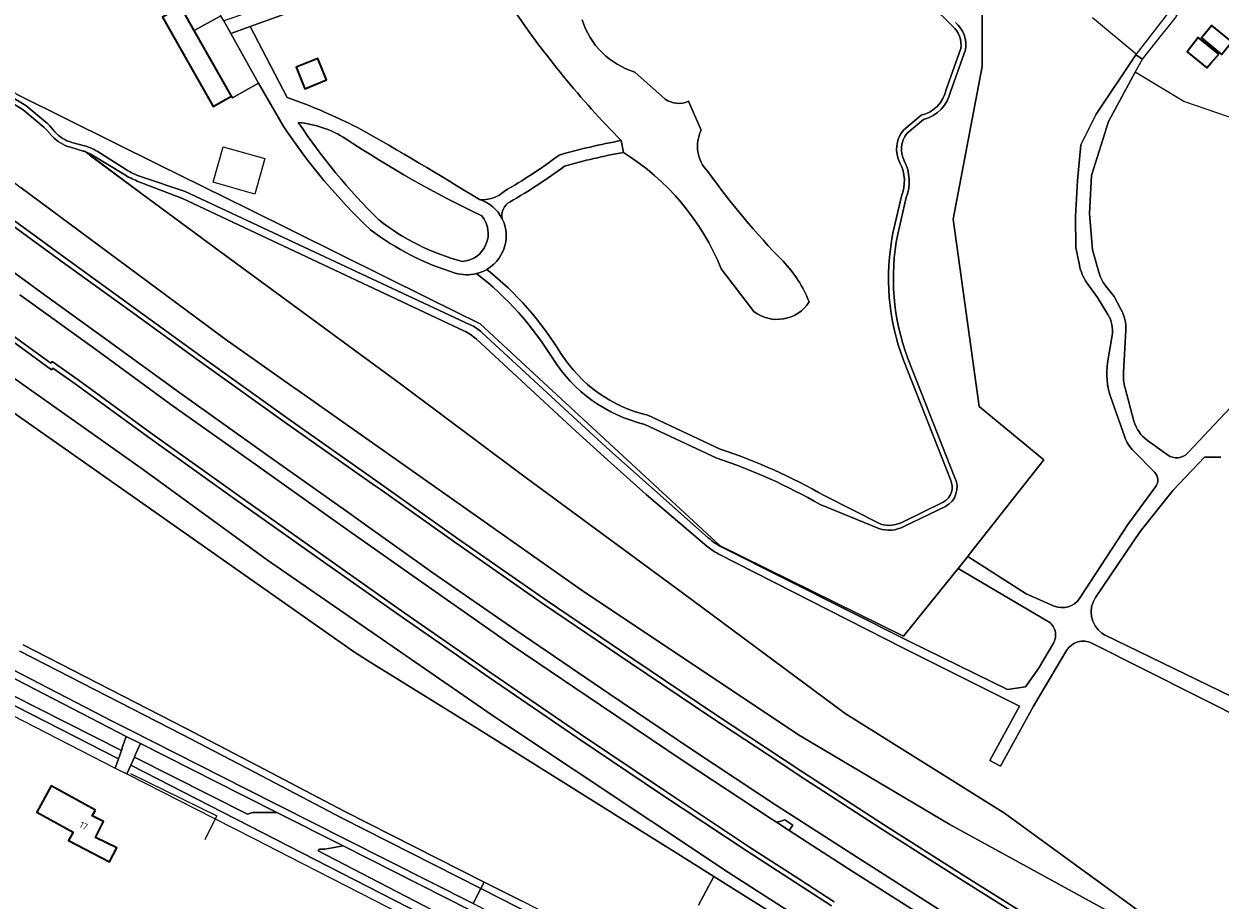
# Model space of a CAD drawing. Extents: x 152761 to 155748, y 459947 to 462743.
# Tile 20 of 256: x 153190 to 153438, y 460894 to 461076. Entities that reach past the tile are written whole.
import ezdxf
from ezdxf.enums import TextEntityAlignment as Align

# ---------------------------------------------------------------- set-up
doc = ezdxf.new("R2010")
doc.units = 0
doc.header["$LTSCALE"] = 0.75
for name, color, linetype, lineweight in [('B-RO-GR-BEPLANTING_CULTUUR_BOSPLANTSOEN-GV', 251, 'CONTINUOUS', 18), ('B-RO-GR-BOS_GEMENGD-GV', 251, 'CONTINUOUS', 13), ('B-RO-GR-BOS_LOOF-GV', 251, 'CONTINUOUS', 13), ('B-RO-IE-TERREINAFSCHEIDING_KUNSTMATIG_HEKWERK-G', 251, 'IE-TERREINAFSCHEIDING-KUNSTMATIG', 18), ('B-RO-OG-BEBOUWING-GV', 6, 'CONTINUOUS', 35), ('B-RO-OG-BEBOUWING-T18', 1, 'CONTINUOUS', 18), ('B-RO-OG-TERREIN_CULTUURSCHEIDING-GV', 251, 'CONTINUOUS', 18), ('B-RO-VH-VERHARDING_ASFALT-GV', 251, 'CONTINUOUS', 18), ('B-RO-VH-VERHARDING_BEDRIJFSVLOERPLAAT-GV', 251, 'CONTINUOUS', 18), ('B-RO-VH-VERHARDING_BETONSTRAATSTEEN-GV', 251, 'CONTINUOUS', 18), ('B-RO-VH-VERHARDING_FUNDERING_ZAND-GV', 251, 'CONTINUOUS', 18), ('B-RO-VH-VERHARDING_HALFVERHARDING-GV', 251, 'CONTINUOUS', 18)]:
    doc.layers.add(name, color=color, linetype=linetype, lineweight=lineweight)
doc.styles.add('NLCS-ISO-M200-T18', font='NLCS-ISO.ttf', dxfattribs={"height": 0.36})
doc.linetypes.add('IE-TERREINAFSCHEIDING-KUNSTMATIG', pattern='A,4,[82,NLCS.SHX,S=0.75,R=90,X=0,Y=0],4,-2', length=10)

msp = doc.modelspace()

# ---------------------------------------------------------------- linework, layer by layer
at = {"layer": 'B-RO-GR-BEPLANTING_CULTUUR_BOSPLANTSOEN-GV', "flags": 128}
for points in [[(153330.089, 460893.093), (153333.257, 460899.034), (153325.807, 460903.707), (153316.822, 460909.342), (153284.525, 460929.525), (153261.547, 460943.748), (153258.652, 460945.631), (153155.297, 461018.14)], [(153190.24, 460947.021), (153223.867, 460929.761), (153238.832, 460921.937), (153256.833, 460912.526), (153285.708, 460897.907), (153293.441, 460893.992)]]:
    msp.add_lwpolyline(points, dxfattribs=at)
at = {"layer": 'B-RO-GR-BOS_GEMENGD-GV', "flags": 128}
for points in [[(153261.506, 461106.246), (153259.22, 461102.778), (153262.028, 461099.262), (153267.699, 461092.073), (153251.923, 461079.709), (153250.562, 461081.47), (153247.018, 461078.494), (153237.251, 461074.965), (153244.916, 461060.32)], [(153402.364, 460951.928), (153383.814, 460962.806), (153372.543, 460948.813), (153334.574, 460967.501), (153321.713, 460979.331), (153297.947, 461001.322), (153284.831, 461013.431), (153274.212, 461018.67), (153255.568, 461027.945), (153236.804, 461037.214), (153218.17, 461046.454), (153199.421, 461055.766), (153188.84, 461061.01), (153185.076, 461064.313), (153168.288, 461075.374), (153151.121, 461089.36), (153142.434, 461097.464), (153141.057, 461100.346), (153141.724, 461097.598), (153141.476, 461096.304), (153144.934, 461093.515), (153150.484, 461089.012), (153152.482, 461087.135), (153153.034, 461086.503)], [(153388.745, 461090.242), (153388.831, 461066.691), (153382.803, 461035.141), (153388.185, 460996.313), (153401.585, 460985.304), (153386.153, 460965.711), (153385.835, 460965.315), (153397.916, 460957.534), (153403.745, 460955.034)], [(153382.596, 461075.096), (153378.214, 461079.501)], [(153408.945, 461025.576), (153408.238, 461029.213), (153408.124, 461035.632), (153408.551, 461043.108), (153409.244, 461050.471), (153412.432, 461056.866), (153420.618, 461069.103), (153420.734, 461069.253), (153411.643, 461076.758)], [(153174.748, 461068.908), (153177.947, 461066.237), (153182.943, 461063.48), (153184.378, 461062.453), (153190.768, 461058.608), (153194.952, 461055.184)], [(153381.337, 461061.93), (153384.369, 461070.399)], [(153316.9, 461065.553), (153323.189, 461059.974)], [(153328.003, 461059.504), (153330.607, 461053.53)], [(153372.509, 461053.538), (153376.186, 461056.66)], [(153195.747, 461054.407), (153196.779, 461053.206)], [(153200.303, 461050.997), (153202.961, 461050.293)], [(153205.531, 461049.171), (153211.418, 461045.444)], [(153214.759, 461043.86), (153223.762, 461040.866), (153282.813, 461013.263)], [(153370.341, 461032.184), (153372.139, 461039.876)], [(153341.545, 461016.015), (153334.782, 461024.834)], [(153414.856, 461015.391), (153412.682, 461018.927), (153410.516, 461021.941)], [(153285.202, 461011.658), (153305.907, 460992.534), (153311.722, 460987.222), (153320.332, 460979.546), (153332.097, 460969.153)], [(153414.796, 461005.403), (153415.714, 461011.04)], [(153382.249, 460981.191), (153372.515, 461005.926)], [(153418.283, 460990.156), (153415.404, 460998.419)], [(153319.595, 460994.524), (153334.588, 460987.507)], [(153424.5, 460982.735), (153420.203, 460987.079)], [(153408.934, 460956.592), (153419.007, 460971.892), (153424.725, 460979.714)], [(153356.199, 460977.81), (153367.861, 460971.963)], [(153372.164, 460972.351), (153380.763, 460976.552)], [(153335.208, 460967.051), (153373.622, 460947.782), (153394.044, 460937.77), (153397.774, 460938.288), (153400.448, 460942.067), (153403.554, 460947.363)]]:
    msp.add_lwpolyline(points, dxfattribs=at)
at = {"layer": 'B-RO-GR-BOS_GEMENGD-GV'}
for points in [[(153314.072, 461051.385, -0.046293), (153291.437, 461078.973)], [(153305.986, 461076.368, 0.2491142), (153316.9, 461065.553)], [(153384.369, 461070.399, 0.2714301), (153382.596, 461075.096)], [(153376.186, 461056.66, 0.2992988), (153381.337, 461061.93)], [(153244.916, 461060.32, -0.0312693), (153259.604, 461054.009)], [(153323.189, 461059.974, 0.2704387), (153328.003, 461059.504)], [(153194.952, 461055.184, -0.0445234), (153195.747, 461054.407)], [(153257.018, 461051.757, 0.119586), (153247.2, 461055.133)], [(153247.2, 461055.133, 0.0517694), (153263.856, 461034.971)], [(153259.604, 461054.009, -0.0108928), (153284.711, 461039.149)], [(153330.607, 461053.53, 0.313386), (153331.995, 461044.991)], [(153371.797, 461046.751, -0.3064804), (153372.509, 461053.538)], [(153196.779, 461053.206, 0.1518976), (153200.303, 461050.997)], [(153285.185, 461035.791, -0.0354513), (153257.018, 461051.757)], [(153301.22, 461048.377, -0.0244408), (153314.072, 461051.385)], [(153202.961, 461050.293, -0.0769797), (153205.531, 461049.171)], [(153289.814, 461040.859, 0.0307382), (153301.22, 461048.377)], [(153314.522, 461048.926, 0.0234073), (153302.348, 461046.099)], [(153334.782, 461024.834, 0.1575582), (153314.522, 461048.926)], [(153302.348, 461046.099, -0.0297455), (153291.06, 461038.691)], [(153372.139, 461039.876, 0.2114957), (153371.797, 461046.751)], [(153211.418, 461045.444, 0.061581), (153214.759, 461043.86)], [(153331.995, 461044.991, 0.0386443), (153347.601, 461026.383)], [(153284.711, 461039.149, 0.2085318), (153289.814, 461040.859)], [(153291.06, 461038.691, 0.3326035), (153289.42, 461035.192)], [(153263.856, 461034.971, 0.1014681), (153281.142, 461026.357)], [(153281.142, 461026.357, 0.6150805), (153285.185, 461035.791)], [(153289.42, 461035.192, -0.1569881), (153290.169, 461030.446)], [(153372.515, 461005.926, -0.140984), (153370.341, 461032.184)], [(153290.169, 461030.446, -0.2229289), (153286.242, 461024.716)], [(153347.601, 461026.383, -0.0941743), (153352.987, 461017.989)], [(153286.242, 461024.716, -0.086327), (153301.572, 461007.334)], [(153410.516, 461021.941, -0.1086944), (153408.945, 461025.576)], [(153352.987, 461017.989, -0.4420758), (153341.545, 461016.015)], [(153415.714, 461011.04, 0.1802058), (153414.856, 461015.391)], [(153282.813, 461013.263, -0.0775761), (153285.202, 461011.658)], [(153301.572, 461007.334, 0.1958614), (153319.595, 460994.524)], [(153415.404, 460998.419, -0.1251421), (153414.796, 461005.403)], [(153420.203, 460987.079, -0.1118482), (153418.283, 460990.156)], [(153334.588, 460987.507, -0.0503972), (153356.199, 460977.81)], [(153424.725, 460979.714, 0.3684236), (153424.5, 460982.735)], [(153380.763, 460976.552, 0.4062161), (153382.249, 460981.191)], [(153367.861, 460971.963, 0.1915089), (153372.164, 460972.351)], [(153332.097, 460969.153, 0.0650077), (153335.208, 460967.051)], [(153403.745, 460955.034, 0.3634998), (153408.934, 460956.592)], [(153403.554, 460947.363, 0.4144469), (153402.364, 460951.928)]]:
    msp.add_lwpolyline(points, format="xyb", dxfattribs=at)
at = {"layer": 'B-RO-GR-BOS_GEMENGD-GV', "flags": 128}
msp.add_lwpolyline([(153246.73, 461066.556), (153251.22, 461068.393), (153253.052, 461063.913), (153248.563, 461062.076)], close=True, dxfattribs=at)
at = {"layer": 'B-RO-GR-BOS_LOOF-GV', "flags": 128}
for points in [[(153188.84, 461061.01), (153199.421, 461055.766), (153218.17, 461046.454), (153236.804, 461037.214), (153255.568, 461027.945), (153274.212, 461018.67), (153284.831, 461013.431), (153297.947, 461001.322), (153321.713, 460979.331), (153334.574, 460967.501), (153372.543, 460948.813), (153383.814, 460962.806), (153385.835, 460965.315), (153386.153, 460965.711), (153401.585, 460985.304), (153388.185, 460996.313), (153382.803, 461035.141), (153388.831, 461066.691), (153388.745, 461090.242)], [(153244.082, 461054.425), (153238.959, 461063.243), (153233.547, 461060.223), (153233.353, 461060.567), (153229.564, 461058.423), (153219.106, 461076.91), (153222.895, 461079.053), (153225.654, 461074.176), (153231.182, 461077.169), (153231.345, 461080.678), (153228.52, 461085.43)], [(153385.339, 461070.14), (153382.303, 461061.661)], [(153444.21, 461054.795), (153430.576, 461059.445), (153420.527, 461065.527), (153414.982, 461055.339), (153411.419, 461044.169), (153411.053, 461036.305), (153411.642, 461028.761), (153412.972, 461024.146)], [(153431.424, 460986.727), (153442.476, 460998.504), (153460.456, 461013.665), (153490.542, 461035.592), (153496.927, 461040.711), (153501.664, 461050.119), (153506.095, 461056.663)], [(153376.65, 461055.742), (153373.223, 461052.833)], [(153203.037, 461049.08), (153214.541, 461040.56), (153230.073, 461029.117), (153268.416, 461000.933), (153293.103, 460982.545), (153326.76, 460957.75), (153360.429, 460932.801), (153393.408, 460912.152), (153425.92, 460888.476)], [(153211.047, 461044.396), (153204.802, 461048.243)], [(153281.479, 461011.996), (153223.201, 461039.412), (153213.864, 461043.003)], [(153373.097, 461039.583), (153371.318, 461031.972)], [(153414.681, 461020.879), (153416.145, 461019.08), (153417.56, 461016.49)], [(153418.556, 461012.079), (153418.071, 461003.411)], [(153331.767, 460967.448), (153319.239, 460978.138), (153310.575, 460985.83), (153310.57, 460985.834), (153310.507, 460985.892), (153304.692, 460991.204), (153304.685, 460991.211), (153284.071, 461010.25)], [(153373.448, 461006.287), (153383.165, 460981.595)], [(153418.411, 461000.141), (153420.252, 460993.316)], [(153333.847, 460985.646), (153318.932, 460992.626)], [(153423.045, 460989.288), (153427.2, 460986.313)], [(153438.259, 460985.817), (153434.854, 460985.838), (153428.384, 460979.004), (153421.542, 460970.425), (153412.282, 460956.792)], [(153367.448, 460971.052), (153355.283, 460976.029)], [(153381.216, 460975.66), (153372.621, 460971.461)], [(153406.305, 460945.802), (153399.463, 460934.325), (153392.608, 460921.861), (153390.393, 460923.048), (153396.563, 460934.287), (153372.547, 460946.309), (153334.178, 460965.839)], [(153413.62, 460949.434), (153414.116, 460949.085), (153457.047, 460928.224), (153499.26, 460906.249), (153579.696, 460864.833)], [(153540.465, 460881.177), (153498.095, 460903.324), (153455.302, 460925.346), (153411.531, 460947.327)]]:
    msp.add_lwpolyline(points, dxfattribs=at)
at = {"layer": 'B-RO-GR-BOS_LOOF-GV'}
for points in [[(153383.269, 461075.838, -0.2731193), (153385.339, 461070.14)], [(153382.303, 461061.661, -0.2872482), (153376.65, 461055.742)], [(153262.182, 461032.879, -0.0585143), (153244.082, 461054.425)], [(153373.223, 461052.833, 0.3027947), (153372.685, 461047.212)], [(153204.802, 461048.243, 0.0561021), (153203.037, 461049.08)], [(153372.685, 461047.212, -0.2097302), (153373.097, 461039.583)], [(153213.864, 461043.003, -0.0465345), (153211.047, 461044.396)], [(153279.673, 461023.955, -0.0890304), (153262.182, 461032.879)], [(153371.318, 461031.972, 0.1408635), (153373.448, 461006.287)], [(153284.119, 461023.842, -0.1387668), (153279.673, 461023.955)], [(153299.875, 461006.275, 0.0906627), (153284.119, 461023.842)], [(153412.972, 461024.146, 0.1012974), (153414.681, 461020.879)], [(153417.56, 461016.49, -0.1400778), (153418.556, 461012.079)], [(153284.071, 461010.25, 0.0770314), (153281.479, 461011.996)], [(153318.932, 460992.626, -0.1942829), (153299.875, 461006.275)], [(153418.071, 461003.411, 0.0801462), (153418.411, 461000.141)], [(153420.252, 460993.316, 0.1731204), (153423.045, 460989.288)], [(153427.2, 460986.313, 0.3759552), (153431.424, 460986.727)], [(153355.283, 460976.029, 0.050905), (153333.847, 460985.646)], [(153383.165, 460981.595, -0.4044761), (153381.216, 460975.66)], [(153372.621, 460971.461, -0.1977594), (153367.448, 460971.052)], [(153334.178, 460965.839, -0.0592287), (153331.767, 460967.448)], [(153412.282, 460956.792, 0.4090942), (153413.62, 460949.434)], [(153411.531, 460947.327, 0.3932432), (153406.305, 460945.802)]]:
    msp.add_lwpolyline(points, format="xyb", dxfattribs=at)
at = {"layer": 'B-RO-GR-BOS_LOOF-GV', "flags": 128}
msp.add_lwpolyline([(153238.218, 461040.316), (153229.564, 461042.734), (153231.618, 461050.085), (153240.272, 461047.666)], close=True, dxfattribs=at)
at = {"layer": 'B-RO-IE-TERREINAFSCHEIDING_KUNSTMATIG_HEKWERK-G', "flags": 128}
for points in [[(153378.892, 461157.943), (153381.717, 461146.18), (153387.952, 461119.326), (153388.789, 461114.066), (153388.745, 461090.242), (153388.831, 461066.691), (153382.803, 461035.141), (153388.185, 460996.313), (153401.585, 460985.304), (153386.153, 460965.711), (153385.835, 460965.315)], [(153383.814, 460962.806), (153372.543, 460948.813), (153334.574, 460967.501), (153321.713, 460979.331), (153297.947, 461001.322), (153284.831, 461013.431), (153274.212, 461018.67), (153255.568, 461027.945), (153236.804, 461037.214), (153218.17, 461046.454), (153199.421, 461055.766), (153188.84, 461061.01), (153185.076, 461064.313)], [(153204.181, 461048.233), (153214.541, 461040.56)], [(153214.541, 461040.56), (153230.073, 461029.117)], [(153230.073, 461029.117), (153268.416, 461000.933)], [(153293.103, 460982.545), (153326.76, 460957.75)], [(153385.835, 460965.315), (153383.814, 460962.806)], [(153137.944, 460958.11), (153209.308, 460921.476)], [(153326.76, 460957.75), (153360.429, 460932.801)], [(153360.429, 460932.801), (153393.408, 460912.152)], [(153212.451, 460920.334), (153230.328, 460911.591)], [(153227.934, 460906.695), (153230.328, 460911.591)]]:
    msp.add_lwpolyline(points, dxfattribs=at)
msp.add_lwpolyline([(153238.218, 461040.316), (153229.564, 461042.734), (153231.618, 461050.085), (153240.272, 461047.666)], close=True, dxfattribs=at)
at = {"layer": 'B-RO-OG-BEBOUWING-GV', "flags": 128}
for points in [[(153233.353, 461060.567), (153225.654, 461074.176), (153222.895, 461079.053), (153219.106, 461076.91), (153229.564, 461058.423)], [(153440.495, 461071.818), (153436.388, 461075.198), (153434.198, 461072.657), (153438.36, 461069.184)], [(153437.799, 461069.292), (153433.542, 461072.712), (153432.163, 461070.944), (153431.245, 461069.766), (153435.352, 461066.441), (153436.23, 461067.465)], [(153246.73, 461066.556), (153248.563, 461062.076), (153253.052, 461063.913), (153251.22, 461068.393)], [(153205.175, 460912.772), (153196.007, 460917.793), (153193.03, 460912.357), (153200.55, 460908.238), (153199.584, 460906.474), (153208.094, 460902.082), (153209.615, 460904.972), (153205.234, 460907.143), (153206.86, 460910.425), (153204.524, 460911.583)]]:
    msp.add_lwpolyline(points, close=True, dxfattribs=at)
at = {"layer": 'B-RO-OG-TERREIN_CULTUURSCHEIDING-GV', "flags": 128}
for points in [[(153133.758, 461101.75), (153131.475, 461098.57), (153132.356, 461097.868), (153136.131, 461095.132), (153143.908, 461089.071), (153138.08, 461091.903), (153133.353, 461094.381), (153131.94, 461095.114), (153130.622, 461086.397), (153131.933, 461085.531), (153132.058, 461085.437), (153145.012, 461075.703), (153161.485, 461063.155), (153189.785, 461041.611), (153231.982, 461010.339), (153246.582, 461000.088), (153246.707, 461000), (153305.793, 460958.41), (153350.791, 460928.346), (153382.095, 460909.791), (153418.305, 460890.028)], [(153099.81, 461066.986), (153100.174, 461066.705), (153102.184, 461065.15), (153102.221, 461065.122), (153103.302, 461064.286), (153103.854, 461063.858), (153103.902, 461063.82), (153110.553, 461058.709), (153109.424, 461057.591), (153109.549, 461057.506), (153136.138, 461039.331), (153180.831, 461007.488), (153191.306, 461000.088), (153191.431, 461000), (153191.556, 460999.912), (153215.17, 460983.23), (153240.836, 460964.545), (153267.569, 460946.135), (153288.247, 460931.803), (153336.318, 460899.857), (153377.359, 460873.51)], [(153323.189, 461059.974), (153316.9, 461065.553)], [(153194.552, 461054.087), (153190.232, 461057.772), (153185.403, 461060.721)], [(153151.256, 461060.679), (153163.037, 461052.008), (153176.816, 461041.913), (153182.888, 461037.514), (153190.115, 461032.279), (153198.302, 461026.309), (153212.393, 461016.11), (153227.21, 461005.372), (153244.942, 460992.695), (153262.705, 460980.208), (153264.128, 460979.199), (153279.605, 460968.221), (153298.195, 460955.284), (153315.894, 460943.26), (153332.86, 460931.884), (153346.673, 460922.76), (153350.916, 460919.957), (153367.821, 460908.981), (153384.882, 460898.157), (153402.304, 460887.256)], [(153330.607, 461053.53), (153328.003, 461059.504)], [(153196.259, 461052.304), (153195.14, 461053.52)], [(153314.072, 461051.385), (153314.522, 461048.926)], [(153202.625, 461049.211), (153199.998, 461049.981)], [(153425.92, 460888.476), (153393.408, 460912.152), (153360.429, 460932.801), (153326.76, 460957.75), (153293.103, 460982.545), (153268.416, 461000.933), (153230.073, 461029.117), (153214.541, 461040.56), (153203.037, 461049.08)], [(153402.829, 460888.107), (153385.415, 460899.003), (153368.361, 460909.823), (153351.464, 460920.794), (153333.414, 460932.716), (153316.453, 460944.089), (153298.762, 460956.108), (153280.18, 460969.039), (153263.282, 460981.025), (153245.52, 460993.511), (153227.794, 461006.184), (153212.98, 461016.92), (153198.89, 461027.118), (153190.703, 461033.088), (153177.405, 461042.721)], [(153177.405, 461042.721), (153190.703, 461033.088), (153198.89, 461027.118), (153212.98, 461016.92), (153227.794, 461006.184), (153245.52, 460993.511), (153263.282, 460981.025), (153280.18, 460969.039), (153298.762, 460956.108), (153316.453, 460944.089), (153333.414, 460932.716), (153351.464, 460920.794), (153368.361, 460909.823), (153385.415, 460899.003), (153402.829, 460888.107)], [(153418.305, 460890.028), (153382.095, 460909.791), (153350.791, 460928.346), (153305.793, 460958.41), (153246.707, 461000), (153246.582, 461000.088), (153231.982, 461010.339), (153189.785, 461041.611)], [(153357.641, 460892.979), (153340.117, 460904.295), (153322.442, 460916.027), (153305.082, 460927.674), (153286.712, 460940.223), (153268.698, 460952.746), (153251.743, 460964.682), (153234.012, 460977.237), (153215.949, 460990.104), (153201.013, 461001.025), (153196.383, 461004.295), (153196.085, 461003.945), (153190.915, 461007.738), (153149.672, 461037.783)], [(153149.672, 461037.783), (153190.915, 461007.738), (153196.085, 461003.945), (153196.383, 461004.295), (153201.013, 461001.025), (153215.949, 460990.104), (153234.012, 460977.237), (153251.743, 460964.682), (153268.698, 460952.746), (153286.712, 460940.223), (153305.082, 460927.674), (153322.442, 460916.027), (153340.117, 460904.295), (153357.641, 460892.979)], [(153380.76, 460891.68), (153363.74, 460902.47), (153346.021, 460913.888), (153342.388, 460916.297), (153328.503, 460925.502), (153311.519, 460936.93), (153292.267, 460950.001), (153275.07, 460961.932), (153259.658, 460972.885), (153258.159, 460973.95), (153240.451, 460986.487), (153222.67, 460999.164), (153207.845, 461009.919), (153193.868, 461019.964), (153185.582, 461026.07)], [(153334.782, 461024.834), (153341.545, 461016.015)], [(153189.552, 461019.451), (153191.928, 461017.738), (153206.005, 461007.555), (153220.829, 460996.738), (153238.764, 460984.08), (153256.494, 460971.437), (153270.883, 460961.307), (153273.493, 460959.47), (153291.494, 460946.85), (153309.784, 460934.525), (153326.871, 460922.997), (153344.916, 460911.143), (153346.245, 460910.28), (153346.893, 460910.457), (153347.943, 460910.743), (153349.582, 460909.679), (153349.14, 460908.998), (153348.868, 460908.579), (153353.762, 460905.403), (153362.087, 460900.001), (153379.305, 460889.131)], [(153155.297, 461018.14), (153258.652, 460945.631), (153261.547, 460943.748), (153284.525, 460929.525), (153316.822, 460909.342), (153325.807, 460903.707), (153333.257, 460899.034), (153358.237, 460883.368)], [(153358.179, 460893.822), (153349.857, 460899.196), (153340.665, 460905.132), (153322.997, 460916.859), (153305.643, 460928.502), (153287.279, 460941.046), (153269.271, 460953.565), (153266.739, 460955.347), (153252.32, 460965.499), (153234.591, 460978.052), (153216.534, 460990.915), (153201.597, 461001.837), (153196.213, 461005.64), (153195.926, 461005.302), (153191.497, 461008.551), (153184.987, 461013.25)], [(153377.359, 460873.51), (153336.318, 460899.857), (153288.247, 460931.803), (153267.569, 460946.135), (153240.836, 460964.545), (153215.17, 460983.23), (153191.556, 460999.912), (153191.431, 461000), (153191.306, 461000.088), (153180.831, 461007.488)], [(153358.237, 460883.368), (153333.257, 460899.034), (153330.089, 460893.093)]]:
    msp.add_lwpolyline(points, dxfattribs=at)
at = {"layer": 'B-RO-OG-TERREIN_CULTUURSCHEIDING-GV'}
for points in [[(153291.437, 461078.973, 0.046293), (153314.072, 461051.385)], [(153316.9, 461065.553, -0.2491142), (153305.986, 461076.368)], [(153328.003, 461059.504, -0.2704387), (153323.189, 461059.974)], [(153195.14, 461053.52, 0.0320398), (153194.552, 461054.087)], [(153331.995, 461044.991, -0.313386), (153330.607, 461053.53)], [(153199.998, 461049.981, -0.1366102), (153196.259, 461052.304)], [(153203.037, 461049.08, 0.0124234), (153202.625, 461049.211)], [(153314.522, 461048.926, -0.1575582), (153334.782, 461024.834)], [(153347.601, 461026.383, -0.0386443), (153331.995, 461044.991)], [(153352.987, 461017.989, 0.0941743), (153347.601, 461026.383)], [(153341.545, 461016.015, 0.4420758), (153352.987, 461017.989)]]:
    msp.add_lwpolyline(points, format="xyb", dxfattribs=at)
at = {"layer": 'B-RO-OG-TERREIN_CULTUURSCHEIDING-GV', "flags": 128}
for points in [[(153211.581, 460928.045), (153207.988, 460929.859), (153142.986, 460963.508), (153141.461, 460963.187), (153139.608, 460962.226), (153138.793, 460960.633), (153170.711, 460945.28), (153210.574, 460925.134), (153210.83, 460925.873)], [(153209.966, 460923.376), (153173.752, 460941.906), (153138.226, 460959.524), (153137.595, 460958.29), (153137.944, 460958.11), (153209.308, 460921.476)], [(153138.226, 460959.524), (153173.752, 460941.906), (153209.966, 460923.376), (153210.574, 460925.134), (153170.711, 460945.28), (153138.793, 460960.633)], [(153242.755, 460912.298), (153236.78, 460915.316), (153235.664, 460915.877), (153214.508, 460926.567), (153213.574, 460924.488), (153213.255, 460923.779), (153236.673, 460911.944), (153237.722, 460912.298)], [(153286.175, 460884.382), (153212.491, 460922.084), (153211.674, 460920.269), (153229.684, 460911.11), (153238.131, 460906.814), (153245.22, 460903.198), (153286.135, 460882.279)], [(153256.461, 460905.374), (153242.755, 460912.298), (153237.722, 460912.298), (153236.673, 460911.944), (153213.255, 460923.779), (153212.491, 460922.084), (153286.175, 460884.382), (153285.736, 460886.467), (153251.284, 460904.384), (153251.61, 460904.731), (153252.727, 460904.731)], [(153285.736, 460886.467), (153285.344, 460888.331), (153284.547, 460891.186), (153282.761, 460892.087), (153256.461, 460905.374), (153252.727, 460904.731), (153251.61, 460904.731), (153251.284, 460904.384)]]:
    msp.add_lwpolyline(points, close=True, dxfattribs=at)
at = {"layer": 'B-RO-VH-VERHARDING_ASFALT-GV', "flags": 128}
for points in [[(153402.304, 460887.256), (153384.882, 460898.157), (153367.821, 460908.981), (153350.916, 460919.957), (153346.673, 460922.76), (153332.86, 460931.884), (153315.894, 460943.26), (153298.195, 460955.284), (153279.605, 460968.221), (153264.128, 460979.199), (153262.705, 460980.208), (153244.942, 460992.695), (153227.21, 461005.372), (153212.393, 461016.11), (153198.302, 461026.309), (153190.115, 461032.279), (153182.888, 461037.514), (153176.816, 461041.913), (153163.037, 461052.008), (153151.256, 461060.679)], [(153131.645, 461052.275), (153138.122, 461047.513), (153149.41, 461039.216), (153150.254, 461038.596), (153151.891, 461037.407), (153165.521, 461027.353), (153179.251, 461017.391), (153184.987, 461013.25), (153191.497, 461008.551), (153195.926, 461005.302), (153196.213, 461005.64), (153201.597, 461001.837), (153216.534, 460990.915), (153234.591, 460978.052), (153252.32, 460965.499), (153266.739, 460955.347), (153269.271, 460953.565), (153287.279, 460941.046), (153305.643, 460928.502), (153322.997, 460916.859), (153340.665, 460905.132), (153349.857, 460899.196), (153358.179, 460893.822)], [(153236.36, 460917.209), (153212.255, 460929.385), (153208.671, 460931.195), (153139.048, 460967.235), (153134.339, 460969.556), (153104.561, 460984.711), (153099.821, 460987.206), (153096.076, 460989.413), (153093.838, 460990.959), (153089.325, 460994.392), (153081.904, 461001.122), (153081.778, 461001.234), (153081.682, 461001.318), (153077.065, 461006.405), (153073.771, 461010.687), (153071.417, 461014.128), (153068.431, 461019.721), (153065.708, 461025.117), (153062.936, 461030.517), (153060.598, 461028.902), (153059.04, 461027.826)], [(153185.582, 461026.07), (153193.868, 461019.964), (153207.845, 461009.919), (153222.67, 460999.164), (153240.451, 460986.487), (153258.159, 460973.95), (153259.658, 460972.885), (153275.07, 460961.932), (153292.267, 460950.001), (153311.519, 460936.93), (153328.503, 460925.502), (153342.388, 460916.297), (153346.021, 460913.888), (153363.74, 460902.47), (153380.76, 460891.68)], [(153270.883, 460961.307), (153256.494, 460971.437), (153238.764, 460984.08), (153220.829, 460996.738), (153206.005, 461007.555), (153191.928, 461017.738), (153189.552, 461019.451)], [(153139.048, 460967.235), (153208.671, 460931.195), (153212.255, 460929.385), (153236.36, 460917.209), (153257.135, 460906.714), (153283.44, 460893.428), (153285.031, 460896.569), (153256.147, 460911.192), (153238.137, 460920.608), (153223.177, 460928.429), (153189.557, 460945.685)], [(153142.986, 460963.508), (153207.988, 460929.859), (153211.581, 460928.045), (153214.508, 460926.567), (153235.664, 460915.877), (153236.78, 460915.316), (153242.755, 460912.298), (153256.461, 460905.374), (153282.761, 460892.087)], [(153462.294, 460839.112), (153451.24, 460845.414), (153438.797, 460852.797), (153432.767, 460856.375), (153414.897, 460867.097), (153396.58, 460878.379), (153388.879, 460883.172), (153379.305, 460889.131), (153362.087, 460900.001), (153353.762, 460905.403), (153348.868, 460908.579), (153346.245, 460910.28), (153344.916, 460911.143), (153326.871, 460922.997), (153309.784, 460934.525), (153291.494, 460946.85), (153273.493, 460959.47), (153270.883, 460961.307)], [(153189.557, 460945.685), (153223.177, 460928.429), (153238.137, 460920.608), (153256.147, 460911.192), (153285.031, 460896.569), (153285.708, 460897.907), (153256.833, 460912.526), (153238.832, 460921.937), (153223.867, 460929.761), (153190.24, 460947.021)], [(153283.44, 460893.428), (153257.135, 460906.714), (153236.36, 460917.209)]]:
    msp.add_lwpolyline(points, dxfattribs=at)
for points in [[(153285.708, 460897.907), (153285.031, 460896.569), (153292.76, 460892.655), (153305.988, 460885.883), (153306.675, 460887.226), (153293.441, 460893.992)], [(153304.404, 460882.791), (153305.988, 460885.883), (153292.76, 460892.655), (153285.031, 460896.569), (153283.44, 460893.428)]]:
    msp.add_lwpolyline(points, close=True, dxfattribs=at)
at = {"layer": 'B-RO-VH-VERHARDING_BEDRIJFSVLOERPLAAT-GV', "flags": 128}
msp.add_lwpolyline([(153225.654, 461074.176), (153233.353, 461060.567), (153233.547, 461060.223), (153238.959, 461063.243), (153233.252, 461073.521), (153231.751, 461076.165), (153231.182, 461077.169)], close=True, dxfattribs=at)
at = {"layer": 'B-RO-VH-VERHARDING_BETONSTRAATSTEEN-GV', "flags": 128}
msp.add_lwpolyline([(153443.396, 461135.465), (153437.338, 461139.528), (153433.285, 461134.874), (153431.484, 461132.804), (153418.446, 461117.547), (153419.678, 461106.852), (153438.345, 461091.097), (153427.635, 461078.138), (153427.3, 461077.788), (153420.734, 461069.253), (153420.618, 461069.103), (153421.99, 461068.216), (153426.221, 461073.512), (153427.158, 461074.685), (153429.064, 461077.071), (153428.991, 461077.129), (153439.763, 461090.052)], dxfattribs=at)
for points in [[(153250.562, 461081.47), (153249.097, 461083.367), (153245.807, 461080.836), (153236.668, 461077.799), (153231.751, 461076.165), (153233.252, 461073.521), (153237.251, 461074.965), (153247.018, 461078.494)], [(153210.574, 460925.134), (153209.966, 460923.376), (153209.308, 460921.476), (153211.674, 460920.269), (153212.491, 460922.084), (153213.255, 460923.779), (153213.574, 460924.488), (153214.508, 460926.567), (153211.581, 460928.045), (153210.83, 460925.873)], [(153346.245, 460910.28), (153348.868, 460908.579), (153349.14, 460908.998), (153349.582, 460909.679), (153347.943, 460910.743), (153346.893, 460910.457)]]:
    msp.add_lwpolyline(points, close=True, dxfattribs=at)
at = {"layer": 'B-RO-VH-VERHARDING_FUNDERING_ZAND-GV', "flags": 128}
for points in [[(153378.214, 461079.501), (153382.596, 461075.096)], [(153194.952, 461055.184), (153190.768, 461058.608), (153184.378, 461062.453), (153182.943, 461063.48), (153177.947, 461066.237), (153174.748, 461068.908)], [(153384.369, 461070.399), (153381.337, 461061.93)], [(153382.303, 461061.661), (153385.339, 461070.14)], [(153412.972, 461024.146), (153411.642, 461028.761), (153411.053, 461036.305), (153411.419, 461044.169), (153414.982, 461055.339), (153420.527, 461065.527), (153421.99, 461068.216), (153420.618, 461069.103), (153412.432, 461056.866), (153409.244, 461050.471), (153408.551, 461043.108), (153408.124, 461035.632), (153408.238, 461029.213), (153408.945, 461025.576)], [(153185.403, 461060.721), (153190.232, 461057.772), (153194.552, 461054.087)], [(153376.186, 461056.66), (153372.509, 461053.538)], [(153506.095, 461056.663), (153501.664, 461050.119), (153496.927, 461040.711), (153490.542, 461035.592), (153460.456, 461013.665), (153442.476, 460998.504), (153431.424, 460986.727)], [(153195.14, 461053.52), (153196.259, 461052.304)], [(153196.779, 461053.206), (153195.747, 461054.407)], [(153373.223, 461052.833), (153376.65, 461055.742)], [(153202.961, 461050.293), (153200.303, 461050.997)], [(153314.522, 461048.926), (153314.072, 461051.385)], [(153199.998, 461049.981), (153202.625, 461049.211)], [(153211.418, 461045.444), (153205.531, 461049.171)], [(153204.802, 461048.243), (153211.047, 461044.396)], [(153282.813, 461013.263), (153223.762, 461040.866), (153214.759, 461043.86)], [(153213.864, 461043.003), (153223.201, 461039.412), (153281.479, 461011.996)], [(153372.139, 461039.876), (153370.341, 461032.184)], [(153371.318, 461031.972), (153373.097, 461039.583)], [(153410.516, 461021.941), (153412.682, 461018.927), (153414.856, 461015.391)], [(153417.56, 461016.49), (153416.145, 461019.08), (153414.681, 461020.879)], [(153332.097, 460969.153), (153320.332, 460979.546), (153311.722, 460987.222), (153305.907, 460992.534), (153285.202, 461011.658)], [(153418.071, 461003.411), (153418.556, 461012.079)], [(153284.071, 461010.25), (153304.685, 460991.211), (153304.692, 460991.204), (153310.507, 460985.892), (153310.57, 460985.834), (153310.575, 460985.83), (153319.239, 460978.138), (153331.767, 460967.448)], [(153415.714, 461011.04), (153414.796, 461005.403)], [(153383.165, 460981.595), (153373.448, 461006.287)], [(153372.515, 461005.926), (153382.249, 460981.191)], [(153420.252, 460993.316), (153418.411, 461000.141)], [(153415.404, 460998.419), (153418.283, 460990.156)], [(153334.588, 460987.507), (153319.595, 460994.524)], [(153318.932, 460992.626), (153333.847, 460985.646)], [(153427.2, 460986.313), (153423.045, 460989.288)], [(153420.203, 460987.079), (153424.5, 460982.735)], [(153412.282, 460956.792), (153421.542, 460970.425), (153428.384, 460979.004), (153434.854, 460985.838), (153438.259, 460985.817)], [(153424.725, 460979.714), (153419.007, 460971.892), (153408.934, 460956.592)], [(153367.861, 460971.963), (153356.199, 460977.81)], [(153380.763, 460976.552), (153372.164, 460972.351)], [(153355.283, 460976.029), (153367.448, 460971.052)], [(153372.621, 460971.461), (153381.216, 460975.66)], [(153403.554, 460947.363), (153400.448, 460942.067), (153397.774, 460938.288), (153394.044, 460937.77), (153373.622, 460947.782), (153335.208, 460967.051)], [(153334.178, 460965.839), (153372.547, 460946.309), (153396.563, 460934.287), (153390.393, 460923.048), (153392.608, 460921.861), (153399.463, 460934.325), (153406.305, 460945.802)], [(153403.745, 460955.034), (153397.916, 460957.534), (153385.835, 460965.315), (153383.814, 460962.806), (153402.364, 460951.928)], [(153579.696, 460864.833), (153499.26, 460906.249), (153457.047, 460928.224), (153414.116, 460949.085), (153413.62, 460949.434)], [(153411.531, 460947.327), (153455.302, 460925.346), (153498.095, 460903.324), (153540.465, 460881.177), (153581.074, 460860.188), (153589.617, 460856.176), (153598.806, 460851.379), (153603.158, 460850.861), (153605.193, 460851.216), (153608.288, 460851.756), (153616.108, 460857.96), (153615.392, 460858.852), (153614.166, 460857.984), (153607.224, 460853.07), (153603.962, 460852.567), (153599.596, 460853.561), (153590.399, 460859.116), (153582.579, 460863.48)]]:
    msp.add_lwpolyline(points, dxfattribs=at)
at = {"layer": 'B-RO-VH-VERHARDING_FUNDERING_ZAND-GV'}
for points in [[(153385.339, 461070.14, 0.2731193), (153383.269, 461075.838)], [(153382.596, 461075.096, -0.2714301), (153384.369, 461070.399)], [(153381.337, 461061.93, -0.2992988), (153376.186, 461056.66)], [(153376.65, 461055.742, 0.2872482), (153382.303, 461061.661)], [(153194.552, 461054.087, -0.0320398), (153195.14, 461053.52)], [(153195.747, 461054.407, 0.0445234), (153194.952, 461055.184)], [(153372.509, 461053.538, 0.3064804), (153371.797, 461046.751)], [(153196.259, 461052.304, 0.1366102), (153199.998, 461049.981)], [(153200.303, 461050.997, -0.1518976), (153196.779, 461053.206)], [(153314.072, 461051.385, 0.0244408), (153301.22, 461048.377)], [(153372.685, 461047.212, -0.3027947), (153373.223, 461052.833)], [(153202.625, 461049.211, -0.0124234), (153203.037, 461049.08)], [(153205.531, 461049.171, 0.0769797), (153202.961, 461050.293)], [(153203.037, 461049.08, -0.0561021), (153204.802, 461048.243)], [(153301.22, 461048.377, -0.0307382), (153289.814, 461040.859)], [(153302.348, 461046.099, -0.0234073), (153314.522, 461048.926)], [(153291.06, 461038.691, 0.0297455), (153302.348, 461046.099)], [(153371.797, 461046.751, -0.2114957), (153372.139, 461039.876)], [(153373.097, 461039.583, 0.2097302), (153372.685, 461047.212)], [(153211.047, 461044.396, 0.0465345), (153213.864, 461043.003)], [(153214.759, 461043.86, -0.061581), (153211.418, 461045.444)], [(153289.814, 461040.859, -0.2085318), (153284.711, 461039.149)], [(153284.711, 461039.149, -0.2044796), (153289.42, 461035.192)], [(153289.42, 461035.192, -0.3326035), (153291.06, 461038.691)], [(153370.341, 461032.184, 0.140984), (153372.515, 461005.926)], [(153373.448, 461006.287, -0.1408635), (153371.318, 461031.972)], [(153286.242, 461024.716, -0.07053), (153284.119, 461023.842)], [(153284.119, 461023.842, -0.0906627), (153299.875, 461006.275)], [(153301.572, 461007.334, 0.086327), (153286.242, 461024.716)], [(153408.945, 461025.576, 0.1086944), (153410.516, 461021.941)], [(153414.681, 461020.879, -0.1012974), (153412.972, 461024.146)], [(153418.556, 461012.079, 0.1400778), (153417.56, 461016.49)], [(153414.856, 461015.391, -0.1802058), (153415.714, 461011.04)], [(153281.479, 461011.996, -0.0770314), (153284.071, 461010.25)], [(153285.202, 461011.658, 0.0775761), (153282.813, 461013.263)], [(153299.875, 461006.275, 0.1942829), (153318.932, 460992.626)], [(153319.595, 460994.524, -0.1958614), (153301.572, 461007.334)], [(153414.796, 461005.403, 0.1251421), (153415.404, 460998.419)], [(153418.411, 461000.141, -0.0801462), (153418.071, 461003.411)], [(153423.045, 460989.288, -0.1731204), (153420.252, 460993.316)], [(153418.283, 460990.156, 0.1118482), (153420.203, 460987.079)], [(153356.199, 460977.81, 0.0503972), (153334.588, 460987.507)], [(153431.424, 460986.727, -0.3759552), (153427.2, 460986.313)], [(153333.847, 460985.646, -0.050905), (153355.283, 460976.029)], [(153381.216, 460975.66, 0.4044761), (153383.165, 460981.595)], [(153424.5, 460982.735, -0.3684236), (153424.725, 460979.714)], [(153382.249, 460981.191, -0.4062161), (153380.763, 460976.552)], [(153372.164, 460972.351, -0.1915089), (153367.861, 460971.963)], [(153335.208, 460967.051, -0.0650077), (153332.097, 460969.153)], [(153367.448, 460971.052, 0.1977594), (153372.621, 460971.461)], [(153331.767, 460967.448, 0.0592287), (153334.178, 460965.839)], [(153413.62, 460949.434, -0.4090942), (153412.282, 460956.792)], [(153408.934, 460956.592, -0.3634998), (153403.745, 460955.034)], [(153402.364, 460951.928, -0.4144469), (153403.554, 460947.363)], [(153406.305, 460945.802, -0.3932432), (153411.531, 460947.327)]]:
    msp.add_lwpolyline(points, format="xyb", dxfattribs=at)
at = {"layer": 'B-RO-VH-VERHARDING_HALFVERHARDING-GV', "flags": 128}
for points in [[(153244.916, 461060.32), (153237.251, 461074.965), (153233.252, 461073.521), (153238.959, 461063.243)], [(153238.959, 461063.243), (153244.082, 461054.425)]]:
    msp.add_lwpolyline(points, dxfattribs=at)
at = {"layer": 'B-RO-VH-VERHARDING_HALFVERHARDING-GV'}
for points in [[(153259.604, 461054.009, 0.0312693), (153244.916, 461060.32)], [(153244.082, 461054.425, 0.0585143), (153262.182, 461032.879)], [(153263.856, 461034.971, -0.0517694), (153247.2, 461055.133)], [(153247.2, 461055.133, -0.119586), (153257.018, 461051.757)], [(153284.711, 461039.149, 0.0108928), (153259.604, 461054.009)], [(153257.018, 461051.757, 0.0354513), (153285.185, 461035.791)], [(153289.42, 461035.192, 0.2044796), (153284.711, 461039.149)], [(153281.142, 461026.357, -0.1014681), (153263.856, 461034.971)], [(153285.185, 461035.791, -0.6150805), (153281.142, 461026.357)], [(153290.169, 461030.446, 0.1569881), (153289.42, 461035.192)], [(153262.182, 461032.879, 0.0890304), (153279.673, 461023.955)], [(153286.242, 461024.716, 0.2229289), (153290.169, 461030.446)], [(153279.673, 461023.955, 0.1387668), (153284.119, 461023.842)], [(153284.119, 461023.842, 0.07053), (153286.242, 461024.716)]]:
    msp.add_lwpolyline(points, format="xyb", dxfattribs=at)

# ---------------------------------------------------------------- texts
at = {"layer": 'B-RO-OG-BEBOUWING-T18', "style": 'NLCS-ISO-M200-T18'}
msp.add_text('17', height=1.35, rotation=331.3, dxfattribs=at).set_placement((153202.75, 460909.539), align=Align.MIDDLE)

doc.saveas('drawing.dxf')
